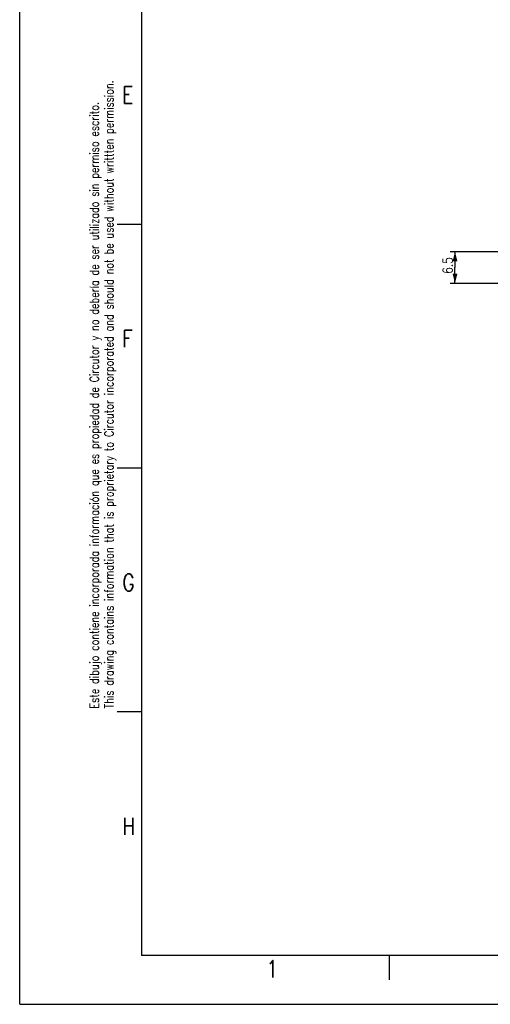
# Model space of a CAD drawing. Extents: x 0 to 594, y 0 to 420.
# Tile 1 of 30: x 0 to 97, y 0 to 202. Entities that reach past the tile are written whole.
import ezdxf

# ---------------------------------------------------------------- set-up
doc = ezdxf.new("R2010")
doc.units = 0
doc.header["$LTSCALE"] = 32.67
doc.layers.get('0').update_dxf_attribs({"linetype": 'CONTINUOUS'})
doc.styles.get("Standard").update_dxf_attribs({"font": 'SIMPLEX.SHX', "width": 0.8})
doc.dimstyles.new('DIMSTYLE_5', dxfattribs={"dimtxt": 2, "dimasz": 2, "dimexe": 1, "dimexo": 1, "dimgap": 0.5, "dimtad": 1, "dimtxsty": 'STANDARD', "dimblk": '_ARROW_FILLED', "dimblk1": '_ARROW_FILLED', "dimblk2": '_ARROW_FILLED', "dimcen": 0.09, "dimazin": 2, "dimtp": 0.2, "dimtm": 0.2, "dimtfac": 1, "dimtofl": 0, "dimtmove": 0, "dimatfit": 3, "dimtolj": 1})

# ---------------------------------------------------------------- blocks, each defined once
blk = doc.blocks.new('_ARROW_FILLED')
at = {"color": 0, "linetype": 'BYBLOCK'}
blk.add_solid([(0, 0), (-1, 0.25), (-1, -0.25)], dxfattribs=at)
blk = doc.blocks.new('*D7')
at = {"color": 8}
for p, q in [((107.63, 154.44), (88.33, 154.44)), ((89.33, 154.44), (89.33, 151.19)), ((89.33, 147.94), (89.33, 151.19)), ((107.63, 147.94), (88.33, 147.94))]:
    blk.add_line(p, q, dxfattribs=at)
at = {"color": 8, "xscale": 2, "yscale": 2, "zscale": 2}
for p, rotation in [((89.33, 154.44), 90), ((89.33, 147.94), 270)]:
    blk.add_blockref('_ARROW_FILLED', p, dxfattribs=dict(at, rotation=rotation))
at = {"color": 8, "insert": (86.83, 151.64), "char_height": 2, "width": 4.8, "attachment_point": 2, "rotation": 90}
blk.add_mtext('6.5', dxfattribs=at)

msp = doc.modelspace()

# ---------------------------------------------------------------- linework, layer by layer
at = {"color": 7}
for p, q in [((0, 0), (0, 420)), ((25, 410), (25, 10)), ((25, 160), (20, 160)), ((25, 110), (20, 110)), ((25, 60), (20, 60)), ((584, 10), (25, 10)), ((75.8, 10), (75.8, 5)), ((0, 0), (594, 0))]:
    msp.add_line(p, q, dxfattribs=at)

# ---------------------------------------------------------------- texts
at = {"color": 8, "insert": (14.421, 60.679), "char_height": 1.8, "width": 187.2, "attachment_point": 1, "rotation": 90}
msp.add_mtext('Este dibujo contiene incorporada información que es propiedad de Circutor y no debería de ser utilizado sin permiso escrito.\\PThis drawing contains information that is proprietary to Circutor incorporated and should not be used without writtten permission.', dxfattribs=at)
at = {"color": 8, "char_height": 3.5, "width": 2.8, "attachment_point": 1}
for s, insert in [('E', (21.051, 188.352)), ('F', (21.051, 138.352)), ('G', (21.068, 88.314)), ('H', (21.084, 38.276)), ('1', (50.633, 9))]:
    msp.add_mtext(s, dxfattribs=dict(at, insert=insert))

# ---------------------------------------------------------------- dimensions: what is measured, and where the dimension line sits
at = {"color": 8}
dim = msp.add_linear_dim(base=(89.325, 147.944), p1=(108.632, 154.444), p2=(108.625, 147.944), angle=270, dimstyle='DIMSTYLE_5', dxfattribs=at)
dim.commit()
dim.dimension.update_dxf_attribs({"geometry": '*D7', "text_midpoint": (89.325, 151.688), "dimtype": 160})

doc.saveas('drawing.dxf')
